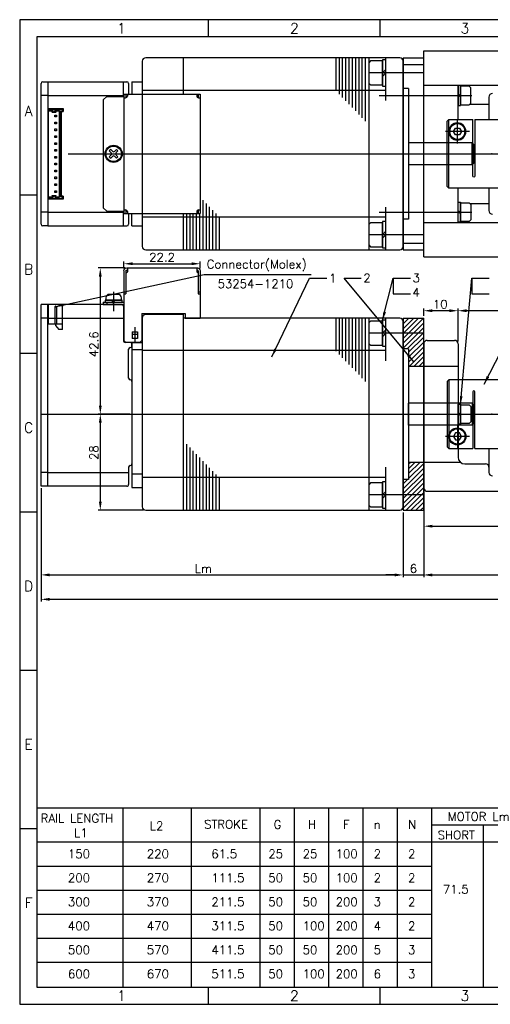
# Model space of a CAD drawing. Extents: x -109 to 301, y -21 to 266.
# Tile 1 of 4: x -109 to 28, y -21 to 266. Entities that reach past the tile are written whole.
import ezdxf
from ezdxf.enums import TextEntityAlignment as Align
from ezdxf.lldxf.tags import DXFTag

# ---------------------------------------------------------------- set-up
doc = ezdxf.new("R2010")
doc.units = 0
doc.header["$MEASUREMENT"] = 0
for name, color, linetype in [('CENTER', 1, 'CENTER'), ('DIMS', 6, 'Continuous'), ('OBJECT', 7, 'Continuous')]:
    doc.layers.add(name, color=color, linetype=linetype)
doc.styles.get("Standard").update_dxf_attribs({"font": 'simplex.shx', "bigfont": 'BIGFONT.shx'})
tags = doc.linetypes.add('CENTER', pattern=[17.5, 13, -1.5, 1.5, -1.5]).pattern_tags.tags
tags[10:11] = [DXFTag(74, 4), DXFTag(75, 0), DXFTag(340, '0'), DXFTag(46, 1.0), DXFTag(50, 0.0), DXFTag(44, 0.0), DXFTag(45, 0.0)]
tags[8:9] = [DXFTag(74, 4), DXFTag(75, 0), DXFTag(340, '0'), DXFTag(46, 1.0), DXFTag(50, 0.0), DXFTag(44, 0.0), DXFTag(45, 0.0)]
tags[6:7] = [DXFTag(74, 4), DXFTag(75, 0), DXFTag(340, '0'), DXFTag(46, 1.0), DXFTag(50, 0.0), DXFTag(44, 0.0), DXFTag(45, 0.0)]
tags[4:5] = [DXFTag(74, 4), DXFTag(75, 0), DXFTag(340, '0'), DXFTag(46, 1.0), DXFTag(50, 0.0), DXFTag(44, 0.0), DXFTag(45, 0.0)]
tags = doc.linetypes.add('DASHED', pattern=[3.5, 2, -1.5]).pattern_tags.tags
tags[6:7] = [DXFTag(74, 4), DXFTag(75, 0), DXFTag(340, '0'), DXFTag(46, 1.0), DXFTag(50, 0.0), DXFTag(44, 0.0), DXFTag(45, 0.0)]
tags[4:5] = [DXFTag(74, 4), DXFTag(75, 0), DXFTag(340, '0'), DXFTag(46, 1.0), DXFTag(50, 0.0), DXFTag(44, 0.0), DXFTag(45, 0.0)]
tags = doc.linetypes.add('HIDDEN', pattern=[9.525, 6.35, -3.175]).pattern_tags.tags
tags[6:7] = [DXFTag(74, 4), DXFTag(75, 0), DXFTag(340, '0'), DXFTag(46, 1.0), DXFTag(50, 0.0), DXFTag(44, 0.0), DXFTag(45, 0.0)]
tags[4:5] = [DXFTag(74, 4), DXFTag(75, 0), DXFTag(340, '0'), DXFTag(46, 1.0), DXFTag(50, 0.0), DXFTag(44, 0.0), DXFTag(45, 0.0)]
doc.dimstyles.get("Standard").update_dxf_attribs({"dimtxt": 2.5, "dimasz": 2.5, "dimexe": 0.625, "dimexo": 0.625, "dimtad": 1, "dimdec": 3, "dimdsep": 46, "dimtxsty": 'Standard', "dimcen": 2.5, "dimadec": 0, "dimazin": 0, "dimtfac": 1, "dimtdec": 3, "dimtmove": 0, "dimatfit": 3, "dimfxl": 1, "dimtolj": 1, "dimtzin": 0, "dimarcsym": 0})

# ---------------------------------------------------------------- blocks, each defined once
blk = doc.blocks.new('*D28')
at = {"layer": 'DEFPOINTS', "color": 0}
for p in [(-102.45, 129.68), (294.67, 130.68), (-102.45, 96.69)]:
    blk.add_point(p, dxfattribs=at)
at = {"layer": 'DIMS', "color": 0}
for p, q in [((294.67, 130.05), (294.67, 96.07)), ((-102.45, 129.05), (-102.45, 96.07)), ((292.17, 96.69), (-99.95, 96.69))]:
    blk.add_line(p, q, dxfattribs=at)
for points in [[(-99.95, 97.11), (-99.95, 96.28), (-102.45, 96.69)], [(292.17, 97.11), (292.17, 96.28), (294.67, 96.69)]]:
    blk.add_solid(points, dxfattribs=at)
at = {"layer": 'DIMS', "color": 0, "insert": (145.22, 99.78), "char_height": 2.5, "attachment_point": 5}
blk.add_mtext('\\A1;TOTAL  L', dxfattribs=at)
blk = doc.blocks.new('*D17')
at = {"layer": 'DEFPOINTS', "color": 0}
for p in [(9.05, 129.18), (294.67, 130.68), (294.67, 103.82)]:
    blk.add_point(p, dxfattribs=at)
at = {"layer": 'DIMS', "color": 0}
for p, q in [((294.67, 130.05), (294.67, 103.19)), ((9.05, 128.55), (9.05, 103.19)), ((11.55, 103.82), (292.17, 103.82))]:
    blk.add_line(p, q, dxfattribs=at)
for points in [[(11.55, 104.23), (11.55, 103.4), (9.05, 103.82)], [(292.17, 104.23), (292.17, 103.4), (294.67, 103.82)]]:
    blk.add_solid(points, dxfattribs=at)
at = {"layer": 'DIMS', "color": 0, "insert": (152.64, 106.56), "char_height": 2.5, "attachment_point": 5}
blk.add_mtext('\\A1;L2', dxfattribs=at)
blk = doc.blocks.new('*D30')
at = {"layer": 'DEFPOINTS', "color": 0}
for p in [(3.05, 122.68), (9.05, 122.68), (9.05, 103.79)]:
    blk.add_point(p, dxfattribs=at)
at = {"layer": 'DIMS', "color": 0}
for p, q in [((3.05, 122.05), (3.05, 103.16)), ((9.05, 122.05), (9.05, 103.16)), ((0.55, 103.79), (-1.95, 103.79)), ((3.05, 103.79), (9.05, 103.79)), ((11.55, 103.79), (14.05, 103.79))]:
    blk.add_line(p, q, dxfattribs=at)
for points in [[(0.55, 104.21), (0.55, 103.37), (3.05, 103.79)], [(11.55, 104.21), (11.55, 103.37), (9.05, 103.79)]]:
    blk.add_solid(points, dxfattribs=at)
at = {"layer": 'DIMS', "color": 0, "insert": (6.05, 105.66), "char_height": 2.5, "attachment_point": 5}
blk.add_mtext('\\A1;6', dxfattribs=at)
blk = doc.blocks.new('*D29')
at = {"layer": 'DEFPOINTS', "color": 0}
for p in [(-102.45, 129.68), (3.05, 122.68), (3.05, 103.82)]:
    blk.add_point(p, dxfattribs=at)
at = {"layer": 'DIMS', "color": 0}
for p, q in [((-102.45, 129.05), (-102.45, 103.19)), ((3.05, 122.05), (3.05, 103.19)), ((-99.95, 103.82), (0.55, 103.82))]:
    blk.add_line(p, q, dxfattribs=at)
for points in [[(-99.95, 104.23), (-99.95, 103.4), (-102.45, 103.82)], [(0.55, 104.23), (0.55, 103.4), (3.05, 103.82)]]:
    blk.add_solid(points, dxfattribs=at)
at = {"layer": 'DIMS', "color": 0, "insert": (-55.16, 105.69), "char_height": 2.5, "attachment_point": 5}
blk.add_mtext('\\A1;Lm', dxfattribs=at)
blk = doc.blocks.new('C20L26')
for p, q in [((-12.5, 10), (-13, 9.5)), ((-13, 9.5), (-13, -9.5)), ((-12.75, 9.75), (-12.7499, 9.75)), ((-12.625, 9.875), (-12.625, 9.8751)), ((-12.5, 10), (-12.5, -10)), ((4.9, 10), (-12.5, 10)), ((4.9, 10), (4.9, -10)), ((12.5, 10), (5.5, 10)), ((5.5, -10), (5.5, 10)), ((13, 9.5), (12.5, 10)), ((12.5, 0.4), (12.5, 10)), ((13, 9.5), (13, 0.4)), ((-5.5, 6.5), (-5.5, -10)), ((-4.9, -10), (-4.9, 6.5)), ((7.760895, 5), (10.739105, 5)), ((10.431418, 4.75), (8.068581, 4.75)), ((5.5, 0.4), (13, 0.4)), ((8, 0.4), (8, -0.4)), ((10.5, -0.4), (10.5, 0.4)), ((13, -0.4), (5.5, -0.4)), ((12.5, -10), (12.5, -0.4)), ((13, -0.4), (13, -9.5)), ((-13, -9.5), (-12.5, -10)), ((-12.5, -10), (-5.5, -10)), ((-4.9, -10), (4.9, -10)), ((5.5, -10), (12.5, -10)), ((12.5, -10), (13, -9.5))]:
    blk.add_line(p, q)
for points in [[(9.25, 9.165151, 0.063544), (8.251088, 9.037686, 0.076578), (7.482233, 8.706536, 0.107142), (6.917222, 8.155343, 0.147125), (6.75, 7.599342, 0.147125)], [(11.75, 7.599342, 0.147125), (11.582777, 8.155343, 0.107142), (11.017767, 8.706536, 0.076578), (10.248912, 9.037686, 0.063544), (9.25, 9.165151, 0.063544)], [(6.75, 7.599342, 0.077482), (6.948693, 6.324844, 0.087172), (7.482233, 5.308003, 0.105628), (8.32838, 4.59066, 0.123808), (9.25, 4.358899, 0.123808)], [(9.25, 4.358899, 0.123808), (10.171619, 4.59066, 0.105628), (11.017767, 5.308003, 0.087172), (11.551306, 6.324844, 0.077482), (11.75, 7.599342, 0.077482)], [(9.25, -6.528352, 0.098158), (8.838425, -6.609937, 0.098353), (8.48986, -6.842037, 0.098629), (8.256768, -7.189682, 0.098825), (8.175, -7.599342, 0.098825)], [(8.175, -7.599342, 0.127497), (8.251121, -7.893013, 0.106158), (8.48986, -8.165887, 0.085472), (8.825936, -8.336589, 0.075), (9.25, -8.400558, 0.075)], [(10.325, -7.599342, 0.098825), (10.243232, -7.189682, 0.098629), (10.01014, -6.842037, 0.098353), (9.661575, -6.609937, 0.098158), (9.25, -6.528352, 0.098158)], [(9.25, -8.400558, 0.075), (9.674063, -8.336589, 0.085472), (10.01014, -8.165887, 0.106158), (10.248878, -7.893013, 0.127497), (10.325, -7.599342, 0.127497)]]:
    blk.add_lwpolyline(points, format="xyb")
blk.add_lwpolyline([(-10.577351, -5.5), (-11.154701, -6.5), (-10.577351, -7.5), (-9.42265, -7.5), (-8.8453, -6.5), (-9.42265, -5.5)], close=True)
for radius in [2.5, 2.25]:
    blk.add_circle((-10, -6.5), radius)
for centre, start, end in [((-5.2, 6.5), 0, 180), ((5.2, 8.25), 180, 0), ((5.2, -8.25), 0, 180)]:
    blk.add_arc(centre, 0.3, start, end)
at = {"layer": 'CENTER'}
for p, q in [((9.25, 10), (9.25, -9.541663)), ((-10, -3), (-10, -10)), ((-6.5, -6.5), (-13.5, -6.5))]:
    blk.add_line(p, q, dxfattribs=at)
blk.add_point((0, 0), dxfattribs=at)
at = {"layer": 'OBJECT', "linetype": 'DASHED'}
for p, q in [((8.225, 0.4), (8.225, -0.4)), ((10.275, -0.4), (10.275, 0.4))]:
    blk.add_line(p, q, dxfattribs=at)
for points in [[(9.25, -6.257795, 0.101331), (8.754487, -6.359259, 0.099623), (8.330761, -6.650725, 0.097298), (8.049568, -7.083983, 0.095716), (7.95, -7.599342, 0.095716)], [(7.95, -7.599342, 0.130522), (8.041288, -7.943087, 0.106506), (8.330761, -8.265663, 0.084081), (8.736007, -8.466165, 0.073051), (9.25, -8.541663, 0.073051)], [(10.55, -7.599342, 0.095716), (10.450432, -7.083983, 0.097298), (10.169239, -6.650725, 0.099623), (9.745512, -6.359259, 0.101331), (9.25, -6.257795, 0.101331)], [(9.25, -8.541663, 0.073051), (9.763993, -8.466165, 0.084081), (10.169239, -8.265663, 0.106506), (10.458712, -7.943087, 0.130522), (10.55, -7.599342, 0.130522)]]:
    blk.add_lwpolyline(points, format="xyb", dxfattribs=at)
blk = doc.blocks.new('*D32')
at = {"layer": 'DEFPOINTS', "color": 0}
for p in [(19.05, 180.82), (19.05, 171.19), (50.05, 171.68)]:
    blk.add_point(p, dxfattribs=at)
at = {"layer": 'DIMS', "color": 0}
for p, q in [((19.05, 171.82), (19.05, 181.44)), ((47.55, 180.82), (21.55, 180.82)), ((50.05, 172.3), (50.05, 181.44))]:
    blk.add_line(p, q, dxfattribs=at)
for points in [[(21.55, 181.24), (21.55, 180.4), (19.05, 180.82)], [(47.55, 181.24), (47.55, 180.4), (50.05, 180.82)]]:
    blk.add_solid(points, dxfattribs=at)
at = {"layer": 'DIMS', "color": 0, "insert": (35.29, 182.69), "char_height": 2.5, "attachment_point": 5}
blk.add_mtext('\\A1;31', dxfattribs=at)
blk = doc.blocks.new('*D31')
at = {"layer": 'DEFPOINTS', "color": 0}
for p in [(9.05, 129.18), (68.05, 127.68), (68.05, 118.01)]:
    blk.add_point(p, dxfattribs=at)
at = {"layer": 'DIMS', "color": 0}
for p, q in [((9.05, 128.55), (9.05, 117.39)), ((68.05, 127.05), (68.05, 117.39)), ((11.55, 118.01), (65.55, 118.01))]:
    blk.add_line(p, q, dxfattribs=at)
for points in [[(11.55, 118.43), (11.55, 117.6), (9.05, 118.01)], [(65.55, 118.43), (65.55, 117.6), (68.05, 118.01)]]:
    blk.add_solid(points, dxfattribs=at)
at = {"layer": 'DIMS', "color": 0, "insert": (41.81, 119.89), "char_height": 2.5, "attachment_point": 5}
blk.add_mtext('\\A1;59', dxfattribs=at)
blk = doc.blocks.new('*D15')
at = {"layer": 'DEFPOINTS', "color": 0}
for p in [(-77.3, 193.28), (-85.19, 150.68), (-75.95, 150.68)]:
    blk.add_point(p, dxfattribs=at)
at = {"layer": 'DIMS', "color": 0}
for p, q in [((-77.93, 193.28), (-85.81, 193.28)), ((-85.19, 190.78), (-85.19, 153.18)), ((-76.58, 150.68), (-85.81, 150.68))]:
    blk.add_line(p, q, dxfattribs=at)
for points in [[(-85.6, 190.78), (-84.77, 190.78), (-85.19, 193.28)], [(-85.6, 153.18), (-84.77, 153.18), (-85.19, 150.68)]]:
    blk.add_solid(points, dxfattribs=at)
at = {"layer": 'DIMS', "color": 0, "insert": (-87.06, 171.03), "char_height": 2.5, "attachment_point": 5, "rotation": 90}
blk.add_mtext('\\A1;42.6', dxfattribs=at)
blk = doc.blocks.new('*D14')
at = {"layer": 'DEFPOINTS', "color": 0}
for p in [(-75.95, 150.68), (-85.19, 122.68), (-71.95, 122.68)]:
    blk.add_point(p, dxfattribs=at)
at = {"layer": 'DIMS', "color": 0}
for p, q in [((-76.58, 150.68), (-85.81, 150.68)), ((-85.19, 148.18), (-85.19, 125.18)), ((-72.58, 122.68), (-85.81, 122.68))]:
    blk.add_line(p, q, dxfattribs=at)
for points in [[(-85.6, 148.18), (-84.77, 148.18), (-85.19, 150.68)], [(-85.6, 125.18), (-84.77, 125.18), (-85.19, 122.68)]]:
    blk.add_solid(points, dxfattribs=at)
at = {"layer": 'DIMS', "color": 0, "insert": (-87.06, 139.45), "char_height": 2.5, "attachment_point": 5, "rotation": 90}
blk.add_mtext('\\A1;28', dxfattribs=at)
blk = doc.blocks.new('53254-12-B')
at = {"layer": 'DIMS', "linetype": 'HIDDEN', "ltscale": 0.2}
for p, q in [((0, -7.3), (0, 0)), ((0, 0), (4.2, 0)), ((4.2, 0), (4.2, -5.65)), ((1.8, -0.7), (2, -0.5)), ((1.8, -0.7), (1.8, -5.65)), ((2.3, -0.7), (1.8, -0.7)), ((2, -0.5), (2.1, -0.5)), ((2.3, -0.7), (2.1, -0.5)), ((2.3, -0.7), (2.3, -5.65)), ((4.2, -5.65), (0, -5.65)), ((2.1, -5.65), (2.1, -6.15)), ((0, -7.3), (1.1, -7.3)), ((2.1, -6.15), (1.1, -7.3))]:
    blk.add_line(p, q, dxfattribs=at)
blk = doc.blocks.new('ケース１')
at = {"layer": 'CENTER'}
for p, q in [((0, 3.6), (0, -1)), ((-6.2, -6.66), (-6.2, -11))]:
    blk.add_line(p, q, dxfattribs=at)
at = {"layer": 'OBJECT'}
for p, q in [((-25.2, 9.8), (-25.2, -4)), ((-24.6, 9.8), (-24.6, 3.1)), ((-24.2, 9.5), (-24.6, 9.1)), ((-3.8, 10.6), (-24.4, 10.6)), ((-24.2, 10), (-24.4, 10)), ((-24.2, 10.6), (-24.2, 9.5)), ((-4, 10.6), (-4, 9.5)), ((-3.8, 10), (-4, 10)), ((-3.6, 9.1), (-4, 9.5)), ((-3.6, 9.8), (-3.6, 3.1)), ((-3, 9.8), (-3, -10.5)), ((-24.6, 3.6), (-25.2, 3.6)), ((-24.6, 3.1), (-25.2, 3.1)), ((-3, 3.6), (-3.6, 3.6)), ((-3, 3.1), (-3.6, 3.1)), ((3, 0.6), (-3, 0.6)), ((3, 0), (-3, 0)), ((2, 0.6), (2, 0)), ((3, 0.6), (3, 0)), ((-8.2, -2.7), (-20.8, -2.7)), ((-20.8, -2.7), (-20.8, -4)), ((-8.2, -2.7), (-8.2, -10.5)), ((-20.8, -4), (-25.2, -4)), ((-5.45, -8), (-6.95, -8)), ((-6.95, -8), (-6.95, -10)), ((-5.45, -8), (-5.45, -10)), ((-7.7, -11), (-8.2, -10.5)), ((-3.5, -11), (-7.7, -11)), ((-5.45, -8.7), (-6.95, -8.7)), ((-6.95, -10), (-5.45, -10)), ((-3, -10.5), (-3.5, -11))]:
    blk.add_line(p, q, dxfattribs=at)
for centre, radius, start, end in [((-24.4, 9.8), 0.8, 90, 180), ((-24.4, 9.8), 0.2, 90, 180), ((-3.8, 9.8), 0.8, 0, 90), ((-3.8, 9.8), 0.2, 0, 90)]:
    blk.add_arc(centre, radius, start, end, dxfattribs=at)
blk = doc.blocks.new('*D33')
at = {"layer": 'DEFPOINTS', "color": 0}
for p in [(9.05, 180.82), (9.05, 178.68), (19.05, 171.19)]:
    blk.add_point(p, dxfattribs=at)
at = {"layer": 'DIMS', "color": 0}
for p, q in [((9.05, 179.3), (9.05, 181.44)), ((16.55, 180.82), (11.55, 180.82)), ((19.05, 171.82), (19.05, 181.44))]:
    blk.add_line(p, q, dxfattribs=at)
for points in [[(11.55, 181.24), (11.55, 180.4), (9.05, 180.82)], [(16.55, 181.24), (16.55, 180.4), (19.05, 180.82)]]:
    blk.add_solid(points, dxfattribs=at)
at = {"layer": 'DIMS', "color": 0, "insert": (13.85, 182.69), "char_height": 2.5, "attachment_point": 5}
blk.add_mtext('\\A1;10', dxfattribs=at)
blk = doc.blocks.new('53254-12')
at = {"layer": 'DIMS'}
for p, q in [((0, 13), (-4.2, 13)), ((-4.2, 13), (-4.2, 12.5)), ((-3.65, 12.5), (-4.2, 12.5)), ((-3.65, 12.5), (-3.65, -12.5)), ((-3.25, 12.6), (-3.25, -12.6)), ((-1.9, 12.6), (-3.25, 12.6)), ((-3.15, 12.5), (-3.15, -12.5)), ((-2, 12.5), (-3.15, 12.5)), ((-1.9, 12.49), (-2.29, 12.1)), ((-1.01, 12.1), (-2.29, 12.1)), ((-1.9, 12.35), (-2.15, 12.1)), ((-1.25, 12.2), (-2.05, 12.2)), ((-2, 12.39), (-2, 12.6)), ((-1.9, 12.35), (-1.9, 12.6)), ((0, 12.6), (-1.4, 12.6)), ((-1.4, 12.35), (-1.4, 12.6)), ((-1.01, 12.1), (-1.4, 12.49)), ((-1.15, 12.1), (-1.4, 12.35)), ((-1.3, 12.39), (-1.3, 12.6)), ((0, 12.5), (-1.3, 12.5)), ((0, 13), (0, -13)), ((-3.65, -12.5), (-4.2, -12.5)), ((-4.2, -12.5), (-4.2, -13)), ((0, -13), (-4.2, -13)), ((-1.9, -12.6), (-3.25, -12.6)), ((-2, -12.5), (-3.15, -12.5)), ((-1.01, -12.1), (-2.29, -12.1)), ((-1.9, -12.49), (-2.29, -12.1)), ((-1.9, -12.35), (-2.15, -12.1)), ((-1.25, -12.2), (-2.05, -12.2)), ((-2, -12.39), (-2, -12.6)), ((-1.9, -12.35), (-1.9, -12.6)), ((-1.15, -12.1), (-1.4, -12.35)), ((-1.01, -12.1), (-1.4, -12.49)), ((-1.4, -12.35), (-1.4, -12.6)), ((0, -12.6), (-1.4, -12.6)), ((-1.3, -12.39), (-1.3, -12.6)), ((0, -12.5), (-1.3, -12.5))]:
    blk.add_line(p, q, dxfattribs=at)
for points in [[(-2.4, 10.75), (-1.9, 10.75), (-1.9, 11.25), (-2.4, 11.25)], [(-2.4, 8.75), (-1.9, 8.75), (-1.9, 9.25), (-2.4, 9.25)], [(-2.4, 6.75), (-1.9, 6.75), (-1.9, 7.25), (-2.4, 7.25)], [(-2.4, 4.75), (-1.9, 4.75), (-1.9, 5.25), (-2.4, 5.25)], [(-2.4, 2.75), (-1.9, 2.75), (-1.9, 3.25), (-2.4, 3.25)], [(-2.4, 0.75), (-1.9, 0.75), (-1.9, 1.25), (-2.4, 1.25)], [(-2.4, -1.25), (-1.9, -1.25), (-1.9, -0.75), (-2.4, -0.75)], [(-2.4, -3.25), (-1.9, -3.25), (-1.9, -2.75), (-2.4, -2.75)], [(-2.4, -5.25), (-1.9, -5.25), (-1.9, -4.75), (-2.4, -4.75)], [(-2.4, -7.25), (-1.9, -7.25), (-1.9, -6.75), (-2.4, -6.75)], [(-2.4, -9.25), (-1.9, -9.25), (-1.9, -8.75), (-2.4, -8.75)], [(-2.4, -11.25), (-1.9, -11.25), (-1.9, -10.75), (-2.4, -10.75)]]:
    blk.add_lwpolyline(points, close=True, dxfattribs=at)
blk = doc.blocks.new('*D45')
at = {"layer": 'DEFPOINTS', "color": 0}
for p in [(-78.3, 192.48), (-56.1, 194.51), (-56.1, 192.48)]:
    blk.add_point(p, dxfattribs=at)
at = {"layer": 'DIMS', "color": 0}
for p, q in [((-78.3, 193.1), (-78.3, 195.14)), ((-75.8, 194.51), (-58.6, 194.51)), ((-56.1, 193.1), (-56.1, 195.14))]:
    blk.add_line(p, q, dxfattribs=at)
for points in [[(-75.8, 194.93), (-75.8, 194.1), (-78.3, 194.51)], [(-58.6, 194.93), (-58.6, 194.1), (-56.1, 194.51)]]:
    blk.add_solid(points, dxfattribs=at)
at = {"layer": 'DIMS', "color": 0, "insert": (-67.2, 196.39), "char_height": 2.5, "attachment_point": 5}
blk.add_mtext('\\A1;22.2', dxfattribs=at)

msp = doc.modelspace()

# ---------------------------------------------------------------- hatches: boundary and pattern name
at = {"layer": 'OBJECT'}
h = msp.add_hatch(dxfattribs=at)
h.set_pattern_fill('ANSI31', color=256, scale=0.3, angle=225, style=0)
h.set_pattern_definition([(270, (225.4554, 103.1146), (-0.9525, -2e-16), [])])
h.paths.add_polyline_path([(-7.0883, 245.0504), (-16.5831, 245.0504), (-17.0205, 245.5019), (-17.0205, 254.5504), (-7.0883, 254.5504)])
h.paths.add_polyline_path([(-7.0883, 235.2504), (-16.5831, 245.0504), (-7.0883, 245.0504)])
h = msp.add_hatch(dxfattribs=at)
h.set_pattern_fill('ANSI31', color=256, scale=0.3, angle=45, style=0)
h.set_pattern_definition([(90, (224.7954, 29.9159), (0.9525, 2e-16), [])])
h.paths.add_polyline_path([(-60.7486, 209.2004), (-55.8986, 209.2004), (-55.8986, 213.77), (-50.357, 208.0504), (-60.7486, 208.0504)])
h.paths.add_polyline_path([(-60.7486, 208.0504), (-50.357, 208.0504), (-50.2711, 207.9616), (-50.2711, 198.5504), (-60.7486, 198.5504)])
h = msp.add_hatch(dxfattribs=at)
h.set_pattern_fill('ANSI31', color=256, scale=0.3, angle=225, style=0)
h.set_pattern_definition([(270, (225.4554, 27.2431), (-0.9525, -2e-16), [])])
h.paths.add_polyline_path([(-7.0883, 169.1789), (-16.5831, 169.1789), (-17.0205, 169.6304), (-17.0205, 178.6789), (-7.0883, 178.6789)])
h.paths.add_polyline_path([(-7.0883, 159.3789), (-16.5831, 169.1789), (-7.0883, 169.1789)])
h = msp.add_hatch(dxfattribs=at)
h.set_pattern_fill('ANSI31', color=256, scale=8, style=0)
h.paths.add_polyline_path([(9.0454, 174.2489), (9.0454, 178.6789), (3.0454, 178.6789), (3.0454, 174.2489)])
h.paths.add_polyline_path([(3.0454, 174.2489), (3.0454, 169.7289), (4.6454, 169.7289), (4.6454, 164.6789), (9.0454, 164.6789), (9.0454, 171.1789), (9.0454, 174.2489)])
h.paths.add_polyline_path([(4.6454, 131.6289), (3.0454, 131.6289), (3.0454, 129.6789), (3.0454, 127.1089), (9.0454, 127.1089), (9.0454, 136.6789), (4.6454, 136.6789)])
h.paths.add_polyline_path([(3.0454, 127.1089), (3.0454, 123.6789), (3.0454, 122.6789), (9.0454, 122.6789), (9.0454, 127.1089)])
h = msp.add_hatch(dxfattribs=at)
h.set_pattern_fill('ANSI31', color=256, scale=0.3, angle=45, style=0)
h.set_pattern_definition([(90, (225.7479, 27.2431), (0.9525, 2e-16), [])])
h.paths.add_polyline_path([(-60.0578, 132.1789), (-50.5631, 132.1789), (-50.1256, 131.7274), (-50.1256, 122.6789), (-60.0578, 122.6789)])
h.paths.add_polyline_path([(-60.0578, 141.9789), (-50.5631, 132.1789), (-60.0578, 132.1789)])

# ---------------------------------------------------------------- linework, layer by layer
at = {"linetype": 'DASHED'}
for p, q in [((4.6454, 245.6004), (3.0454, 245.6004)), ((4.6454, 245.6004), (4.6454, 207.5004)), ((23.1454, 229.7254), (4.6454, 229.7254)), ((23.6454, 229.2254), (23.1454, 229.7254)), ((23.1454, 223.3754), (23.1454, 229.7254)), ((23.6454, 223.8754), (23.6454, 229.2254)), ((23.6454, 223.8754), (23.1454, 223.3754)), ((23.1454, 223.3754), (4.6454, 223.3754)), ((4.6454, 207.5004), (3.0454, 207.5004)), ((4.6454, 207.5004), (3.0454, 207.5004))]:
    msp.add_line(p, q, dxfattribs=at)
for points in [[(19.0454, 153.6289), (19.7454, 153.6289), (19.7454, 147.7289), (19.0454, 147.7289)], [(19.7454, 153.4289), (22.2454, 153.4289), (22.7454, 152.9289), (22.7454, 148.4289), (22.2454, 147.9289), (19.7454, 147.9289)]]:
    msp.add_lwpolyline(points, close=True, dxfattribs=at)
at = {"layer": 'CENTER'}
for p, q in [((9.0454, 250.1204), (-6.9546, 250.1204)), ((-3.9546, 243.5504), (23.0454, 243.5504)), ((-94.581, 226.5504), (296.3305, 226.5504)), ((15.0453, 226.5504), (40.0453, 226.5504)), ((-3.9546, 209.5504), (23.0454, 209.5504)), ((9.0454, 202.9804), (-6.9546, 202.9804)), ((-81.3046, 185.2789), (-81.3046, 180.6789)), ((-81.3046, 182.5097), (-81.3046, 184.048)), ((9.0454, 174.2489), (-6.9546, 174.2489)), ((-102.4546, 150.6789), (296.3305, 150.6789)), ((9.0454, 127.1089), (-6.9546, 127.1089))]:
    msp.add_line(p, q, dxfattribs=at)
at = {"layer": 'DIMS'}
msp.add_lwpolyline([(-108.6695, -21.3495), (301.3305, -21.3495), (301.3305, 265.6505), (-108.6695, 265.6505)], close=True, dxfattribs=at)
at = {"layer": 'OBJECT'}
for p, q in [((-53.6695, 260.6505), (-53.6695, 265.6505)), ((-3.6695, 260.6505), (-3.6695, 265.6505)), ((9.0454, 256.5504), (68.0454, 256.5504)), ((9.0454, 196.5504), (9.0454, 256.5504)), ((-72.9546, 253.5504), (-72.9546, 199.5504)), ((2.0454, 254.5504), (-71.9546, 254.5504)), ((-60.9546, 243.9004), (-60.9546, 254.5504)), ((-6.9546, 254.5504), (-6.9546, 198.5504)), ((-1.9546, 242.0504), (-1.9546, 254.5504)), ((3.0454, 254.5504), (3.0454, 198.5504)), ((3.0454, 254.5504), (9.0454, 254.5504)), ((3.0454, 199.5504), (3.0454, 253.5504)), ((-2.9546, 250.1204), (-1.9546, 251.1204)), ((-2.9546, 249.1204), (-1.9546, 250.1204)), ((3.0454, 252.5504), (9.0454, 252.5504)), ((-100.4546, 247.5504), (-77.4546, 247.5504)), ((-78.4546, 243.3004), (-78.4546, 247.5504)), ((-76.9546, 247.0504), (-76.9546, 243.9004)), ((-75.9546, 247.5504), (-75.9546, 243.9004)), ((-75.9546, 247.5504), (-72.9546, 247.5504)), ((3.0454, 205.5504), (3.0454, 247.5504)), ((-1.9546, 245.0504), (-72.9546, 245.0504)), ((9.0454, 246.5504), (19.0454, 246.5504)), ((19.0454, 246.5504), (50.0454, 246.5504)), ((19.0454, 236.5504), (19.0454, 246.5504)), ((-100.4546, 243.5504), (-102.4546, 243.5504)), ((-83.3046, 243.3004), (-84.3046, 242.3004)), ((-84.3046, 242.3004), (-84.3046, 210.8004)), ((-83.3046, 243.3004), (-78.3046, 243.3004)), ((-78.3046, 243.9004), (-78.3046, 209.2004)), ((-78.3046, 243.9004), (-56.1046, 243.9004)), ((-78.3046, 242.9004), (-77.8046, 242.9004)), ((-77.7046, 243.9004), (-77.7046, 242.9105)), ((-77.7046, 243.3004), (-77.3147, 243.3004)), ((-77.3046, 243.9004), (-77.3046, 243.4004)), ((-57.1046, 243.9004), (-57.1046, 243.4004)), ((-57.0945, 243.3004), (-56.7046, 243.3004)), ((-56.7046, 243.9004), (-56.7046, 242.9105)), ((-56.6046, 242.9004), (-56.1046, 242.9004)), ((-56.1046, 243.9004), (-56.1046, 209.2004)), ((19.0454, 243.5504), (19.7454, 243.9292)), ((19.0454, 243.1715), (19.7454, 243.5504)), ((28.0454, 243.1004), (28.0454, 236.5504)), ((-100.4546, 239.7504), (-96.0046, 239.7504)), ((-96.5546, 238.8504), (-96.5546, 214.2504)), ((-96.5546, 238.8504), (-96.0046, 238.8504)), ((-96.0046, 239.7504), (-96.0046, 238.8504)), ((22.4554, 241.0103), (28.0454, 241.0103)), ((-82.0824, 226.9039), (-82.556, 227.3775)), ((-81.6582, 227.3282), (-82.1317, 227.8017)), ((-80.4775, 227.8017), (-80.951, 227.3282)), ((-80.0532, 227.3775), (-80.5268, 226.9039)), ((-82.0824, 226.1968), (-82.556, 225.7233)), ((-81.6582, 225.7725), (-82.1317, 225.299)), ((-80.4775, 225.299), (-80.951, 225.7725)), ((-80.0532, 225.7233), (-80.5268, 226.1968)), ((19.0454, 206.5504), (19.0454, 216.5504)), ((19.0454, 206.5504), (19.0454, 216.0504)), ((28.0454, 216.5504), (28.0454, 210.0003)), ((-103.6695, 214.4838), (-108.6695, 214.4838)), ((-96.0046, 213.3504), (-100.4546, 213.3504)), ((-96.0046, 214.2504), (-96.5546, 214.2504)), ((-96.0046, 214.2504), (-96.0046, 213.3504)), ((-100.4546, 209.5504), (-102.4546, 209.5504)), ((-84.3046, 210.8004), (-83.3046, 209.8004)), ((-83.3046, 209.8004), (-78.3046, 209.8004)), ((-78.4546, 205.5504), (-78.4546, 209.8004)), ((-78.3046, 210.2004), (-77.8046, 210.2004)), ((-77.7046, 210.1903), (-77.7046, 209.2004)), ((-77.7046, 209.8004), (-77.3147, 209.8004)), ((-77.3046, 209.7004), (-77.3046, 209.2004)), ((-57.1046, 209.7004), (-57.1046, 209.2004)), ((-57.0945, 209.8004), (-56.7046, 209.8004)), ((-56.7046, 210.1903), (-56.7046, 209.2004)), ((-56.6046, 210.2004), (-56.1046, 210.2004)), ((-1.9546, 198.5504), (-1.9546, 211.0504)), ((19.0454, 209.9292), (19.7454, 209.5504)), ((19.0454, 209.5504), (19.7454, 209.1715)), ((22.4554, 212.0904), (28.0454, 212.0904)), ((-78.3046, 209.2004), (-56.1046, 209.2004)), ((-76.9546, 209.2004), (-76.9546, 206.0504)), ((-76.9546, 207.3004), (-76.9546, 206.0504)), ((-75.9546, 205.5504), (-75.9546, 209.2004)), ((-1.9546, 208.0504), (-72.9546, 208.0504)), ((-60.9546, 198.5504), (-60.9546, 209.2004)), ((-100.4546, 205.5504), (-77.4546, 205.5504)), ((-75.9546, 205.5504), (-72.9546, 205.5504)), ((-2.9546, 202.9804), (-1.9546, 203.9804)), ((9.0454, 206.5504), (19.0454, 206.5504)), ((19.0454, 206.5504), (50.0454, 206.5504)), ((-2.9546, 201.9804), (-1.9546, 202.9804)), ((-71.9546, 198.5504), (2.0454, 198.5504)), ((3.0454, 200.5504), (9.0454, 200.5504)), ((3.0454, 198.5504), (9.0454, 198.5504)), ((9.0454, 196.5504), (68.0454, 196.5504)), ((0.1611, 190.3546), (0.1611, 185.7242)), ((23.08, 190.3546), (23.08, 185.7242)), ((-81.7706, 183.2789), (-81.3046, 183.8789)), ((-81.3046, 183.2789), (-80.8386, 183.8789)), ((0.1611, 185.7242), (5.1611, 185.7242)), ((23.08, 185.7242), (28.08, 185.7242)), ((-100.4546, 182.6789), (-102.4546, 182.6789)), ((-78.4546, 181.9789), (-78.4546, 173.5789)), ((-100.4546, 178.6789), (-102.4546, 178.6789)), ((-72.9546, 178.6789), (-72.9546, 123.6789)), ((-60.9546, 179.6789), (-71.9546, 179.6789)), ((-60.9546, 122.6789), (-60.9546, 179.6789)), ((2.0454, 178.6789), (-60.9546, 178.6789)), ((-6.9546, 178.6789), (-6.9546, 122.6789)), ((-1.9546, 166.1789), (-1.9546, 178.6789)), ((3.0454, 178.6789), (3.0454, 122.6789)), ((3.0454, 178.6789), (9.0454, 178.6789)), ((9.0454, 122.6789), (9.0454, 178.6789)), ((-2.9546, 174.2489), (-1.9546, 175.2489)), ((3.0454, 123.6789), (3.0454, 177.6789)), ((-2.9546, 173.2489), (-1.9546, 174.2489)), ((-75.9546, 171.5289), (-75.9546, 129.2789)), ((-75.9546, 171.5289), (-72.9546, 171.5289)), ((-75.9546, 169.5289), (-72.9546, 169.5289)), ((3.0454, 171.6789), (3.0454, 129.6789)), ((4.6454, 169.7289), (3.0454, 169.7289)), ((4.6454, 169.7289), (4.6454, 131.6289)), ((9.0454, 171.1789), (9.0454, 129.1789)), ((10.0454, 172.1789), (18.0454, 172.1789)), ((19.0454, 171.1789), (19.0454, 138.1789)), ((-103.6695, 168.3172), (-108.6695, 168.3172)), ((-1.9546, 169.1789), (-72.9546, 169.1789)), ((4.6454, 164.6789), (9.0454, 164.6789)), ((9.0454, 164.6789), (19.0454, 164.6789)), ((4.6454, 147.5039), (4.6454, 153.8539)), ((23.1454, 153.8539), (4.6454, 153.8539)), ((23.6454, 153.3539), (23.1454, 153.8539)), ((23.1454, 153.8539), (23.1454, 147.5039)), ((23.6454, 153.3539), (23.6454, 148.0039)), ((19.0454, 151.0578), (19.7454, 150.6789)), ((19.0454, 150.6789), (19.7454, 150.3)), ((23.1454, 147.5039), (4.6454, 147.5039)), ((23.6454, 148.0039), (23.1454, 147.5039)), ((28.0454, 140.6789), (28.0454, 133.6789)), ((-1.9546, 122.6789), (-1.9546, 135.1789)), ((4.6454, 136.6789), (9.0454, 136.6789)), ((9.0454, 136.6789), (19.7225, 136.6789)), ((21.0454, 136.1789), (27.0454, 136.1789)), ((-100.4546, 133.6789), (-102.4546, 133.6789)), ((-75.9546, 133.2789), (-72.9546, 133.2789)), ((-1.9546, 132.1789), (-72.9546, 132.1789)), ((-100.4546, 129.6789), (-102.4546, 129.6789)), ((-75.9546, 129.2789), (-72.9546, 129.2789)), ((4.6454, 131.6289), (3.0454, 131.6289)), ((4.6454, 131.6289), (3.0454, 131.6289)), ((-2.9546, 127.1089), (-1.9546, 128.1089)), ((-2.9546, 126.1089), (-1.9546, 127.1089)), ((10.0454, 128.1789), (67.0454, 128.1789)), ((-103.6695, 122.1505), (-108.6695, 122.1505)), ((-71.9546, 122.6789), (2.0454, 122.6789)), ((3.0454, 122.6789), (9.0454, 122.6789)), ((-103.6695, 75.9838), (-108.6695, 75.9838)), ((71.3305, 35.8658), (-103.6695, 35.8658)), ((-103.6695, 29.8172), (-108.6695, 29.8172)), ((71.3305, 30.8658), (11.3305, 30.8658)), ((26.3305, 30.8658), (26.3305, -16.3495)), ((71.3305, 25.8658), (-103.6695, 25.8658)), ((11.3305, 18.8658), (-103.6695, 18.8658)), ((11.3305, 11.8658), (-103.6695, 11.8658)), ((11.3305, 4.8658), (-103.6695, 4.8658)), ((11.3305, -2.1342), (-103.6695, -2.1342)), ((11.3305, -9.1342), (-103.6695, -9.1342)), ((-53.6695, -21.3495), (-53.6695, -16.3495)), ((-3.6695, -21.3495), (-3.6695, -16.3495))]:
    msp.add_line(p, q, dxfattribs=at)
at = {"layer": 'OBJECT', "ltscale": 0.5}
for p, q in [((-102.4546, 206.0504), (-102.4546, 247.0504)), ((-101.9546, 247.5504), (-100.4546, 247.5504)), ((-100.4546, 247.5504), (-100.4546, 205.5504)), ((-100.4546, 205.5504), (-101.9546, 205.5504)), ((-102.4546, 129.6789), (-102.4546, 182.6789)), ((-78.9599, 182.6789), (-100.4546, 182.6789)), ((-78.4546, 182.1789), (-78.4546, 172.0789)), ((-100.4546, 178.6789), (-78.4546, 178.6789)), ((-76.4546, 171.5789), (-77.9546, 171.5789)), ((-76.9546, 168.8616), (-76.9546, 169.5789)), ((-75.9546, 170.5789), (-75.9546, 171.0789)), ((-76.9546, 161.1789), (-76.9546, 168.8616)), ((-76.9546, 135.1789), (-76.9546, 130.1788)), ((-100.4546, 133.6789), (-76.9546, 133.6789)), ((-77.4493, 129.6789), (-100.4546, 129.6789))]:
    msp.add_line(p, q, dxfattribs=at)
at = {"layer": 'OBJECT', "ltscale": 10}
for p, q in [((3.0454, 206.5504), (3.0454, 246.5504)), ((-100.4546, 243.5504), (-78.4546, 243.5504)), ((-100.4546, 209.5504), (-78.4546, 209.5504)), ((-100.4546, 129.6789), (-100.4546, 182.6789)), ((3.0454, 130.6789), (3.0454, 170.6789)), ((-78.6695, 35.8658), (-78.6695, -16.3495)), ((-58.6695, 35.8658), (-58.6695, -16.3495)), ((-38.6695, 35.8658), (-38.6695, -16.3495)), ((-28.6695, 35.8658), (-28.6695, -16.3495)), ((-18.6695, 35.8658), (-18.6695, -16.3495)), ((-8.6695, 35.8658), (-8.6695, -16.3495)), ((1.3305, 35.8658), (1.3305, -16.3495)), ((11.3305, 35.8658), (11.3305, -16.3495))]:
    msp.add_line(p, q, dxfattribs=at)
at = {"layer": 'OBJECT'}
for points in [[(-103.6695, -16.3495), (296.3305, -16.3495), (296.3305, 260.6505), (-103.6695, 260.6505)], [(-6.4546, 246.6204), (-2.9546, 246.6204), (-2.9546, 253.6204), (-6.4546, 253.6204), (-6.9546, 253.1204), (-6.9546, 247.1204)], [(-2.9546, 246.3204), (-1.9546, 246.3204), (-1.9546, 253.9204), (-2.9546, 253.9204)], [(19.0454, 240.6004), (19.7454, 240.6004), (19.7454, 246.5004), (19.0454, 246.5004)], [(19.7454, 240.8004), (22.2454, 240.8004), (22.7454, 241.3004), (22.7454, 245.8004), (22.2454, 246.3004), (19.7454, 246.3004)], [(19.0454, 212.5004), (19.7454, 212.5004), (19.7454, 206.6004), (19.0454, 206.6004)], [(19.7454, 212.3004), (22.2454, 212.3004), (22.7454, 211.8004), (22.7454, 207.3004), (22.2454, 206.8004), (19.7454, 206.8004)], [(-2.9546, 199.1804), (-1.9546, 199.1804), (-1.9546, 206.7804), (-2.9546, 206.7804)], [(-6.4546, 199.4804), (-2.9546, 199.4804), (-2.9546, 206.4804), (-6.4546, 206.4804), (-6.9546, 205.9804), (-6.9546, 199.9804)], [(-83.8046, 183.8789), (-83.8046, 183.2789), (-78.8046, 183.2789), (-78.8046, 183.8789)], [(-2.9546, 170.4489), (-1.9546, 170.4489), (-1.9546, 178.0489), (-2.9546, 178.0489)], [(-6.4546, 170.7489), (-2.9546, 170.7489), (-2.9546, 177.7489), (-6.4546, 177.7489), (-6.9546, 177.2489), (-6.9546, 171.2489)], [(-6.4546, 123.6089), (-2.9546, 123.6089), (-2.9546, 130.6089), (-6.4546, 130.6089), (-6.9546, 130.1089), (-6.9546, 124.1089)], [(-2.9546, 123.3089), (-1.9546, 123.3089), (-1.9546, 130.9089), (-2.9546, 130.9089)]]:
    msp.add_lwpolyline(points, close=True, dxfattribs=at)
msp.add_lwpolyline([(-83.5546, 183.8789), (-79.0546, 183.8789), (-79.0546, 184.5789, 0.41421356), (-80.0546, 185.5789), (-82.5546, 185.5789, 0.41421356), (-83.5546, 184.5789)], format="xyb", close=True, dxfattribs=at)
for radius in [2.5, 2.25]:
    msp.add_circle((-81.3046, 226.5504), radius, dxfattribs=at)
for centre, radius, start, end in [((-71.9546, 253.5504), 1, 90, 180), ((2.0454, 253.5504), 1, 0, 90), ((-77.4546, 247.0504), 0.5, 360, 90), ((29.0454, 243.1004), 1, 89.999982, 180.00002), ((-77.8046, 243.4004), 0.5, 270, 0), ((-56.6046, 243.4004), 0.5, 180, 270), ((-81.3046, 226.5504), 1.5, 123.463041, 146.536959), ((-82.436, 226.5504), 0.5, 315, 45), ((-81.3046, 227.6817), 0.5, 225, 315), ((-80.1732, 226.5504), 0.5, 135, 225), ((-81.3046, 226.5504), 1.5, 33.463041, 56.536959), ((-81.3046, 226.5504), 1.5, 213.463041, 236.536959), ((-81.3046, 225.419), 0.5, 45, 135), ((-81.3046, 226.5504), 1.5, 303.463041, 326.536959), ((-77.8046, 209.7004), 0.5, 0, 90), ((-56.6046, 209.7004), 0.5, 90, 180), ((29.0454, 210.0003), 1, 180.00002, 270), ((-77.4546, 206.0504), 0.5, 270, 0), ((-71.9546, 199.5504), 1, 180, 270), ((2.0454, 199.5504), 1, 270, 0), ((-71.9546, 178.6789), 1, 90, 180), ((2.0454, 177.6789), 1, 0, 90), ((10.0454, 171.1789), 1, 89.999982, 180.00002), ((18.0454, 171.1789), 1, 0, 89.999982), ((21.0454, 138.1789), 2, 180.00002, 270), ((27.0454, 135.1789), 1, 360, 90), ((29.0454, 133.6789), 1, 180, 270), ((10.0454, 129.1789), 1, 180.00002, 270), ((-71.9546, 123.6789), 1, 180, 270), ((2.0454, 123.6789), 1, 270, 0)]:
    msp.add_arc(centre, radius, start, end, dxfattribs=at)
at = {"layer": 'OBJECT', "ltscale": 0.5}
for centre, start, end in [((-101.9546, 247.0504), 90, 180), ((-101.9546, 206.0504), 180, 270), ((-78.9546, 182.1789), 0, 90.609507), ((-77.9546, 172.0789), 180, 270), ((-76.4546, 169.5789), 90, 180), ((-76.4546, 171.0789), 0, 90), ((-76.4546, 170.5789), 270, 0), ((-76.4546, 161.1789), 180, 270), ((-76.4546, 160.1789), 0, 90), ((-76.4546, 135.1789), 90, 180), ((-76.4546, 136.1789), 270, 0), ((-77.4546, 130.1788), 269.390493, 0)]:
    msp.add_arc(centre, 0.5, start, end, dxfattribs=at)

# ---------------------------------------------------------------- block references
at = {"extrusion": (0, 0, -1), "zscale": -1}
msp.add_blockref('53254-12-B', (96.1546, 182.6789), dxfattribs=at)
at = {"layer": 'DIMS', "extrusion": (0, 0, -1), "zscale": -1}
msp.add_blockref('53254-12', (100.3546, 226.5504), dxfattribs=at)
at = {"layer": 'OBJECT', "xscale": -1, "rotation": 180}
msp.add_blockref('C20L26', (28.8453, 226.5504), dxfattribs=at)
at = {"layer": 'OBJECT', "extrusion": (0, 0, -1), "zscale": -1}
msp.add_blockref('ケース１', (81.3046, 182.6789), dxfattribs=at)
at = {"layer": 'OBJECT'}
msp.add_blockref('C20L26', (28.8453, 150.6789), dxfattribs=at)

# ---------------------------------------------------------------- texts
at = {"layer": 'DIMS', "text_generation_flag": 6}
for s, p in [('Connector(Molex)', (-54.1718, 193.1517)), ('53254-1210', (-51.015, 187.4214))]:
    msp.add_text(s, height=2.5, rotation=180, dxfattribs=at).set_placement(p)
at = {"layer": 'OBJECT'}
for s, p in [('1', (-79.0094, 261.6505)), ('2', (-28.649, 261.6505)), ('3', (21.0393, 261.6505)), ('A', (-106.0624, 237.5672)), ('B', (-106.0624, 191.4005)), ('C', (-106.0624, 145.2338)), ('D', (-106.0624, 99.0672)), ('E', (-106.0624, 52.9005)), ('F', (-106.0624, 6.7338)), ('1', (-79.0094, -20.3495)), ('2', (-28.649, -20.3495)), ('3', (21.0393, -20.3495))]:
    msp.add_text(s, height=3, dxfattribs=at).set_placement(p, align=Align.CENTER)
at = {"layer": 'OBJECT', "char_height": 2.5, "attachment_point": 1}
for s, insert in [('1', (-18.5644, 191.5337)), ('2', (-8.5573, 191.6046)), ('MOTOR Lm', (16.0642, 34.644)), ('RAIL LENGTH', (-102.5511, 34.1271)), ('L2', (-70.7755, 31.912)), ('STROKE ', (-54.9359, 32.3722)), ('G', (-34.6981, 32.3226)), ('H', (-24.6981, 32.3226)), ('F', (-14.4644, 32.3226)), ('n', (-5.5332, 32.3226)), ('N', (4.5037, 32.3226)), ('L1', (-92.8196, 29.9058)), ('SHORT', (13.1037, 29.242)), ('150', (-94.633, 23.7529)), ('220', (-71.633, 23.7529)), ('61.5', (-52.8137, 23.7529)), ('25', (-36.2176, 23.7529)), ('25', (-26.2176, 23.7529)), ('100', (-16.6112, 23.7529)), ('2', (-5.5332, 23.7529)), ('2', (4.4668, 23.7529)), ('200', (-94.633, 16.7529)), ('270', (-71.633, 16.7529)), ('111.5', (-52.8137, 16.7529)), ('50', (-36.2176, 16.7529)), ('50', (-26.2176, 16.7529)), ('100', (-16.6112, 16.7529)), ('2', (-5.5332, 16.7529)), ('2', (4.4668, 16.7529)), ('71.5', (14.6088, 13.4194)), ('300', (-94.633, 9.7529)), ('370', (-71.633, 9.7529)), ('211.5', (-52.8137, 9.7529)), ('50', (-36.2176, 9.7529)), ('50', (-26.2176, 9.7529)), ('200', (-16.6112, 9.7529)), ('3', (-5.5332, 9.7529)), ('2', (4.4668, 9.7529)), ('400', (-94.633, 2.7529)), ('470', (-71.633, 2.7529)), ('311.5', (-52.8137, 2.7529)), ('50', (-36.2176, 2.7529)), ('100', (-26.2176, 2.7529)), ('200', (-16.6112, 2.7529)), ('4', (-5.5332, 2.7529)), ('2', (4.4668, 2.7529)), ('500', (-94.633, -4.2471)), ('570', (-71.633, -4.2471)), ('411.5', (-52.8137, -4.2471)), ('50', (-36.2176, -4.2471)), ('50', (-26.2176, -4.2471)), ('200', (-16.6112, -4.2471)), ('5', (-5.5332, -4.2471)), ('3', (4.4668, -4.2471)), ('600', (-94.633, -11.2471)), ('670', (-71.633, -11.2471)), ('511.5', (-52.8137, -11.2471)), ('50', (-36.2176, -11.2471)), ('100', (-26.2176, -11.2471)), ('200', (-16.6112, -11.2471)), ('6', (-5.5332, -11.2471)), ('3', (4.4668, -11.2471))]:
    msp.add_mtext(s, dxfattribs=dict(at, insert=insert))
at = {"layer": 'OBJECT', "insert": (5.7861, 191.6046), "char_height": 2.5, "width": 6.0566, "attachment_point": 1}
msp.add_mtext('3\\P4', dxfattribs=at)

# ---------------------------------------------------------------- dimensions: what is measured, and where the dimension line sits
at = {"layer": 'DIMS'}
for base, p1, p2, picture, middle in [((-56.1046, 194.5117), (-78.3046, 192.4789), (-56.1046, 192.4789), '*D45', (-67.2046, 196.3867)), ((9.0454, 180.8192), (19.0453, 171.1945), (9.0454, 178.6789), '*D33', (13.854, 180.8192)), ((19.0453, 180.8192), (50.0452, 171.6775), (19.0453, 171.1945), '*D32', (35.2866, 180.8192)), ((68.0454, 118.0121), (9.0454, 129.1789), (68.0454, 127.6789), '*D31', (41.8079, 118.0121)), ((9.0454, 103.7883), (3.0454, 122.6789), (9.0454, 122.6789), '*D30', (6.0454, 103.7883))]:
    dim = msp.add_linear_dim(base=base, p1=p1, p2=p2, dimstyle='Standard', dxfattribs=at)
    dim.commit()
    dim.dimension.update_dxf_attribs({"geometry": picture, "text_midpoint": middle})
for base, p1, p2, picture, middle in [((-85.1866, 150.6789), (-77.3046, 193.2789), (-75.9546, 150.6789), '*D15', (-85.1866, 171.035)), ((-85.1866, 122.6789), (-75.9546, 150.6789), (-71.9546, 122.6789), '*D14', (-85.1866, 139.4525))]:
    dim = msp.add_linear_dim(base=base, p1=p1, p2=p2, angle=90, dimstyle='Standard', dxfattribs=at)
    dim.commit()
    dim.dimension.update_dxf_attribs({"geometry": picture, "text_midpoint": middle})
for base, p1, p2, text, picture, middle in [((-102.4546, 96.6939), (294.6657, 130.6789), (-102.4546, 129.6789), 'TOTAL  L', '*D28', (145.2183, 99.7806)), ((294.6657, 103.8163), (9.0454, 129.1789), (294.6657, 130.6789), 'L2', '*D17', (152.6448, 106.5625))]:
    dim = msp.add_linear_dim(base=base, p1=p1, p2=p2, text=text, dimstyle='Standard', override={"dimtmove": 2}, dxfattribs=at)
    dim.commit()
    dim.dimension.update_dxf_attribs({"geometry": picture, "text_midpoint": middle})
dim = msp.add_linear_dim(base=(3.0454, 103.8163), p1=(-102.4546, 129.6789), p2=(3.0454, 122.6789), text='Lm', dimstyle='Standard', dxfattribs=at)
dim.commit()
dim.dimension.update_dxf_attribs({"geometry": '*D29', "text_midpoint": (-55.1638, 103.8163)})

# ---------------------------------------------------------------- leaders
msp.add_leader([(-98.4546, 181.9789), (-54.9118, 191.3612), (-23.7944, 191.3612)], dimstyle='Standard', override={"dimgap": 0.625, "dimtad": 0}, dxfattribs=at)
at = {"layer": 'OBJECT', "annotation_type": 0, "has_hookline": 1, "hookline_direction": 1}
for points in [[(-35.2225, 167.3444), (-24.1894, 190.2837), (-19.1894, 190.2837)], [(6.1238, 165.93), (-14.1823, 190.3546), (-9.1823, 190.3546)], [(-2.9546, 178.0489), (0.1611, 190.3546), (5.1611, 190.3546)], [(19.7454, 153.4289), (23.08, 190.3546), (28.08, 190.3546)], [(26.6149, 159.3681), (42.5413, 190.3546), (47.5413, 190.3546)]]:
    msp.add_leader(points, dimstyle='Standard', override={"dimgap": 0.625, "dimtad": 0}, dxfattribs=at)

doc.saveas('drawing.dxf')
